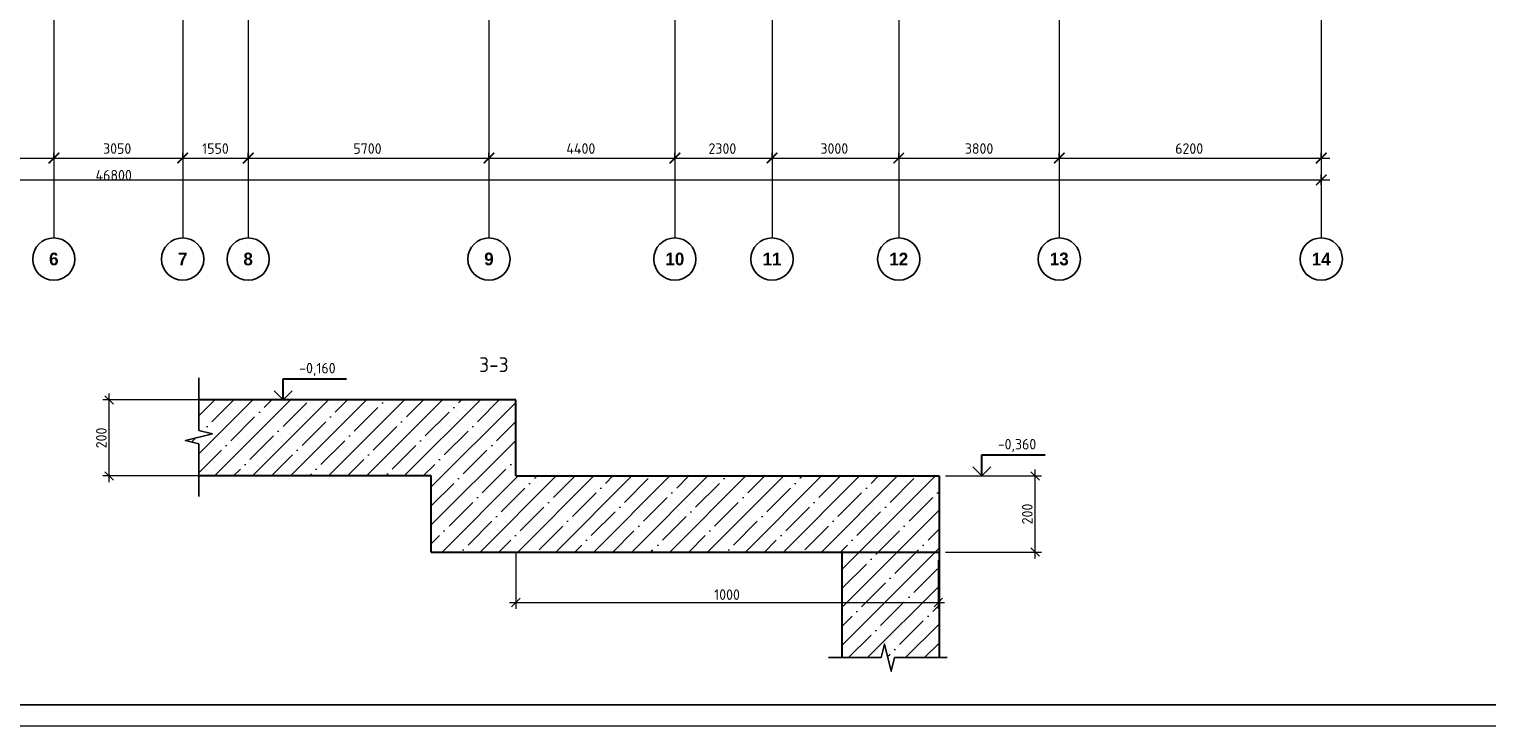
# Model space of a CAD drawing. Header units: millimetres. Extents: x -386473 to 311666, y -59266 to 291810.
# Tile 17 of 132: x -176747 to -142243, y -4054 to 12434. Entities that reach past the tile are written whole.
import ezdxf

# ---------------------------------------------------------------- set-up
doc = ezdxf.new("R2010")
doc.units = ezdxf.units.MM
for name, pattern in [('______5', [1100, 800, -100, 100, -100]), ('ACAD_ISO02W100', [15, 12, -3]), ('осевая', [50.8, 31.75, -6.35, 6.35, -6.35])]:
    doc.linetypes.add(name, pattern=pattern)
for name, color, linetype, lineweight in [('0 Фундамент', 5, 'Continuous', 30), ('A-ANNO-NOTE-2', 7, 'Continuous', 18), ('A-DETL', 90, 'Continuous', 9), ('G-ANNO-DIMS', 7, 'Continuous', 9), ('G-ANNO-DIMS-1', 7, 'Continuous', 18), ('Оси', 40, '______5', 18), ('Перекрытие ж_бетон', 1, 'Continuous', 30), ('поз.', 2, 'Continuous', 25), ('РАЗМЕРЫ', 1, 'Continuous', 9), ('ТОНКИЕ', 7, 'Continuous', 9), ('Узлы', 7, 'Continuous', 0)]:
    doc.layers.add(name, color=color, linetype=linetype, lineweight=lineweight)
doc.layers.add('пунктир', color=4, linetype='ACAD_ISO02W100')
doc.layers.add('ТОЛСТЫЕ_ОСНОВНЫЕ', color=6, linetype='Continuous')
doc.styles.add('Century Gothic', font='GOTHIC.TTF')
doc.styles.add('GOST-2.304_Type-B', font='GOST_Common.ttf')
doc.styles.add('ISOCPEUR', font='GOST_Common.ttf', dxfattribs={"height": 450})
doc.styles.add('ГОСТ 2.304', font='GOST_Common.ttf')
doc.dimstyles.new('10', dxfattribs={"dimscale": 0, "dimtxt": 250, "dimasz": 200, "dimexe": 150, "dimexo": 0, "dimgap": 60, "dimtad": 1, "dimdec": 0, "dimlfac": 0.1, "dimrnd": 1, "dimzin": 0, "dimdsep": 46, "dimtxsty": 'ГОСТ 2.304', "dimblk": 'OBLIQUE', "dimcen": 0.09, "dimdle": 150, "dimadec": 0, "dimazin": 0, "dimtfac": 1, "dimtdec": 0, "dimtmove": 1, "dimatfit": 2, "dimfxl": 1, "dimtzin": 0, "dimlwd": 0, "dimlwe": 0, "dimarcsym": 0})
doc.dimstyles.new('СПДС', dxfattribs={"dimscale": 100, "dimtxt": 2.5, "dimasz": 2.5, "dimexe": 1.25, "dimexo": 0, "dimtad": 1, "dimdec": 0, "dimtxsty": 'GOST-2.304_Type-B', "dimblk": 'ARCHTICK', "dimcen": 2.5, "dimdle": 2, "dimadec": 0, "dimazin": 2, "dimtfac": 0.75, "dimtdec": 0, "dimtmove": 1, "dimatfit": 3, "dimfxl": 1, "dimtolj": 1, "dimarcsym": 1})

# ---------------------------------------------------------------- blocks, each defined once
blk = doc.blocks.new('*U44')
at = {"layer": 'ТОЛСТЫЕ_ОСНОВНЫЕ', "color": 6}
blk.add_lwpolyline([(20, 5), (886, 5), (886, 415), (20, 415)], close=True, dxfattribs=at)
at = {"layer": 'ТОНКИЕ'}
blk.add_lwpolyline([(0, 0), (891, 0), (891, 420), (0, 420)], close=True, dxfattribs=at)
blk = doc.blocks.new('_ArchTick')
at = {"color": 0, "linetype": 'ByBlock', "const_width": 0.15}
blk.add_lwpolyline([(-0.5, -0.5), (0.5, 0.5)], dxfattribs=at)
blk = doc.blocks.new('*D428')
at = {"color": 0, "lineweight": -2, "transparency": 16777216}
for p, q in [((983646, -19381), (983646, -19256)), ((1030446, -19495), (1030446, -19256)), ((983446, -19381), (1030646, -19381))]:
    blk.add_line(p, q, dxfattribs=at)
at = {"layer": 'DEFPOINTS', "color": 0, "transparency": 16777216}
for p in [(983646, -19381), (1030446, -19381), (1030446, -19495)]:
    blk.add_point(p, dxfattribs=at)
at = {"color": 0, "lineweight": -2, "transparency": 16777216, "xscale": 250, "yscale": 250, "zscale": 250, "rotation": 180}
blk.add_blockref('_ArchTick', (983646, -19381), dxfattribs=at)
at = {"color": 0, "lineweight": -2, "transparency": 16777216, "xscale": 250, "yscale": 250, "zscale": 250}
blk.add_blockref('_ArchTick', (1030446, -19381), dxfattribs=at)
at = {"color": 0, "transparency": 16777216, "insert": (1001863, -19270), "char_height": 250, "width": 104166.67, "attachment_point": 5, "style": 'GOST-2.304_Type-B'}
blk.add_mtext('\\A1;46800', dxfattribs=at)
blk = doc.blocks.new('NSY101')
at = {"color": 0, "linetype": 'ByBlock', "lineweight": -2}
blk.add_circle((0, 0), 50, dxfattribs=at)
blk = doc.blocks.new('СЛОЖНЫЙ_ОБЪЕКТ_33')
at = {"layer": 'Оси', "color": 16, "linetype": 'Continuous', "lineweight": 25, "transparency": 33554687, "xscale": 9.999999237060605, "yscale": 9.999999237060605, "zscale": 9.999999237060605}
blk.add_blockref('NSY101', (21513, -43009), dxfattribs=at)
at = {"layer": 'Оси', "color": 16, "linetype": 'Continuous', "lineweight": 25, "transparency": 33554687, "insert": (21513, -43009), "char_height": 300, "width": 385, "attachment_point": 5, "style": 'Century Gothic'}
blk.add_mtext('\\A1;{\\fCentury Gothic|i0|b1;\\H300.000000;\\W1.000000;\\C16;6}\\P', dxfattribs=at)
blk = doc.blocks.new('СЛОЖНЫЙ_ОБЪЕКТ_34')
at = {"layer": 'Оси', "color": 16, "linetype": 'Continuous', "lineweight": 25, "transparency": 33554687, "xscale": 9.999999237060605, "yscale": 9.999999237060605, "zscale": 9.999999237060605}
blk.add_blockref('NSY101', (24563, -43009), dxfattribs=at)
at = {"layer": 'Оси', "color": 16, "linetype": 'Continuous', "lineweight": 25, "transparency": 33554687, "insert": (24563, -43009), "char_height": 300, "width": 385, "attachment_point": 5, "style": 'Century Gothic'}
blk.add_mtext('\\A1;{\\fCentury Gothic|i0|b1;\\H300.000000;\\W1.000000;\\C16;7}\\P', dxfattribs=at)
blk = doc.blocks.new('СЛОЖНЫЙ_ОБЪЕКТ_35')
at = {"layer": 'Оси', "color": 16, "linetype": 'Continuous', "lineweight": 25, "transparency": 33554687, "xscale": 9.999999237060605, "yscale": 9.999999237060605, "zscale": 9.999999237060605}
blk.add_blockref('NSY101', (26113, -43009), dxfattribs=at)
at = {"layer": 'Оси', "color": 16, "linetype": 'Continuous', "lineweight": 25, "transparency": 33554687, "insert": (26113, -43009), "char_height": 300, "width": 385, "attachment_point": 5, "style": 'Century Gothic'}
blk.add_mtext('\\A1;{\\fCentury Gothic|i0|b1;\\H300.000000;\\W1.000000;\\C16;8}\\P', dxfattribs=at)
blk = doc.blocks.new('СЛОЖНЫЙ_ОБЪЕКТ_36')
at = {"layer": 'Оси', "color": 16, "linetype": 'Continuous', "lineweight": 25, "transparency": 33554687, "xscale": 9.999999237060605, "yscale": 9.999999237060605, "zscale": 9.999999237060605}
blk.add_blockref('NSY101', (31813, -43009), dxfattribs=at)
at = {"layer": 'Оси', "color": 16, "linetype": 'Continuous', "lineweight": 25, "transparency": 33554687, "insert": (31813, -43009), "char_height": 300, "width": 385, "attachment_point": 5, "style": 'Century Gothic'}
blk.add_mtext('\\A1;{\\fCentury Gothic|i0|b1;\\H300.000000;\\W1.000000;\\C16;9}\\P', dxfattribs=at)
blk = doc.blocks.new('СЛОЖНЫЙ_ОБЪЕКТ_37')
at = {"layer": 'Оси', "color": 16, "linetype": 'Continuous', "lineweight": 25, "transparency": 33554687, "xscale": 9.999999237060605, "yscale": 9.999999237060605, "zscale": 9.999999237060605}
blk.add_blockref('NSY101', (36213, -43009), dxfattribs=at)
at = {"layer": 'Оси', "color": 16, "linetype": 'Continuous', "lineweight": 25, "transparency": 33554687, "insert": (36213, -43009), "char_height": 300, "width": 620, "attachment_point": 5, "style": 'Century Gothic'}
blk.add_mtext('\\A1;{\\fCentury Gothic|i0|b1;\\H300.000000;\\W1.000000;\\C16;10}\\P', dxfattribs=at)
blk = doc.blocks.new('СЛОЖНЫЙ_ОБЪЕКТ_38')
at = {"layer": 'Оси', "color": 16, "linetype": 'Continuous', "lineweight": 25, "transparency": 33554687, "xscale": 9.999999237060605, "yscale": 9.999999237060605, "zscale": 9.999999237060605}
blk.add_blockref('NSY101', (38513, -43009), dxfattribs=at)
at = {"layer": 'Оси', "color": 16, "linetype": 'Continuous', "lineweight": 25, "transparency": 33554687, "insert": (38513, -43009), "char_height": 300, "width": 620, "attachment_point": 5, "style": 'Century Gothic'}
blk.add_mtext('\\A1;{\\fCentury Gothic|i0|b1;\\H300.000000;\\W1.000000;\\C16;11}\\P', dxfattribs=at)
blk = doc.blocks.new('СЛОЖНЫЙ_ОБЪЕКТ_39')
at = {"layer": 'Оси', "color": 16, "linetype": 'Continuous', "lineweight": 25, "transparency": 33554687, "xscale": 9.999999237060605, "yscale": 9.999999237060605, "zscale": 9.999999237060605}
blk.add_blockref('NSY101', (41513, -43009), dxfattribs=at)
at = {"layer": 'Оси', "color": 16, "linetype": 'Continuous', "lineweight": 25, "transparency": 33554687, "insert": (41513, -43009), "char_height": 300, "width": 620, "attachment_point": 5, "style": 'Century Gothic'}
blk.add_mtext('\\A1;{\\fCentury Gothic|i0|b1;\\H300.000000;\\W1.000000;\\C16;12}\\P', dxfattribs=at)
blk = doc.blocks.new('СЛОЖНЫЙ_ОБЪЕКТ_40')
at = {"layer": 'Оси', "color": 16, "linetype": 'Continuous', "lineweight": 25, "transparency": 33554687, "xscale": 9.999999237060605, "yscale": 9.999999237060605, "zscale": 9.999999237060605}
blk.add_blockref('NSY101', (45313, -43009), dxfattribs=at)
at = {"layer": 'Оси', "color": 16, "linetype": 'Continuous', "lineweight": 25, "transparency": 33554687, "insert": (45313, -43009), "char_height": 300, "width": 620, "attachment_point": 5, "style": 'Century Gothic'}
blk.add_mtext('\\A1;{\\fCentury Gothic|i0|b1;\\H300.000000;\\W1.000000;\\C16;13}\\P', dxfattribs=at)
blk = doc.blocks.new('СЛОЖНЫЙ_ОБЪЕКТ_41')
at = {"layer": 'Оси', "color": 16, "linetype": 'Continuous', "lineweight": 25, "transparency": 33554687, "xscale": 9.999999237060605, "yscale": 9.999999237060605, "zscale": 9.999999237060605}
blk.add_blockref('NSY101', (51513, -43009), dxfattribs=at)
at = {"layer": 'Оси', "color": 16, "linetype": 'Continuous', "lineweight": 25, "transparency": 33554687, "insert": (51513, -43009), "char_height": 300, "width": 620, "attachment_point": 5, "style": 'Century Gothic'}
blk.add_mtext('\\A1;{\\fCentury Gothic|i0|b1;\\H300.000000;\\W1.000000;\\C16;14}\\P', dxfattribs=at)
blk = doc.blocks.new('*D417')
at = {"color": 0, "lineweight": -2, "transparency": 16777216}
for p, q in [((996796, -18864), (1000646, -18864)), ((996996, -18864), (996996, -18739)), ((1000446, -18864), (1000446, -18739))]:
    blk.add_line(p, q, dxfattribs=at)
at = {"layer": 'DEFPOINTS', "color": 0, "transparency": 16777216}
for p in [(996996, -18864), (1000446, -18864), (1000446, -18864)]:
    blk.add_point(p, dxfattribs=at)
at = {"color": 0, "lineweight": -2, "transparency": 16777216, "xscale": 250, "yscale": 250, "zscale": 250, "rotation": 180}
blk.add_blockref('_ArchTick', (996996, -18864), dxfattribs=at)
at = {"color": 0, "lineweight": -2, "transparency": 16777216, "xscale": 250, "yscale": 250, "zscale": 250}
blk.add_blockref('_ArchTick', (1000446, -18864), dxfattribs=at)
at = {"color": 0, "transparency": 16777216, "insert": (998695, -18639), "char_height": 250, "width": 83333.33, "attachment_point": 5, "style": 'GOST-2.304_Type-B'}
blk.add_mtext('\\A1;3450', dxfattribs=at)
blk = doc.blocks.new('*D418')
at = {"color": 0, "lineweight": -2, "transparency": 16777216}
for p, q in [((1000246, -18864), (1003696, -18864)), ((1000446, -18864), (1000446, -18739)), ((1003496, -18864), (1003496, -18739))]:
    blk.add_line(p, q, dxfattribs=at)
at = {"layer": 'DEFPOINTS', "color": 0, "transparency": 16777216}
for p in [(1000446, -18864), (1003496, -18864), (1003496, -18864)]:
    blk.add_point(p, dxfattribs=at)
at = {"color": 0, "lineweight": -2, "transparency": 16777216, "xscale": 250, "yscale": 250, "zscale": 250, "rotation": 180}
blk.add_blockref('_ArchTick', (1000446, -18864), dxfattribs=at)
at = {"color": 0, "lineweight": -2, "transparency": 16777216, "xscale": 250, "yscale": 250, "zscale": 250}
blk.add_blockref('_ArchTick', (1003496, -18864), dxfattribs=at)
at = {"color": 0, "transparency": 16777216, "insert": (1001945, -18639), "char_height": 250, "width": 83333.33, "attachment_point": 5, "style": 'GOST-2.304_Type-B'}
blk.add_mtext('\\A1;3050', dxfattribs=at)
blk = doc.blocks.new('*D419')
at = {"color": 0, "lineweight": -2, "transparency": 16777216}
for p, q in [((1003296, -18864), (1005246, -18864)), ((1003496, -18864), (1003496, -18739)), ((1005046, -18864), (1005046, -18739))]:
    blk.add_line(p, q, dxfattribs=at)
at = {"layer": 'DEFPOINTS', "color": 0, "transparency": 16777216}
for p in [(1003496, -18864), (1005046, -18864), (1005046, -18864)]:
    blk.add_point(p, dxfattribs=at)
at = {"color": 0, "lineweight": -2, "transparency": 16777216, "xscale": 250, "yscale": 250, "zscale": 250, "rotation": 180}
blk.add_blockref('_ArchTick', (1003496, -18864), dxfattribs=at)
at = {"color": 0, "lineweight": -2, "transparency": 16777216, "xscale": 250, "yscale": 250, "zscale": 250}
blk.add_blockref('_ArchTick', (1005046, -18864), dxfattribs=at)
at = {"color": 0, "transparency": 16777216, "insert": (1004271, -18639), "char_height": 250, "width": 83333.33, "attachment_point": 5, "style": 'GOST-2.304_Type-B'}
blk.add_mtext('\\A1;1550', dxfattribs=at)
blk = doc.blocks.new('*D420')
at = {"color": 0, "lineweight": -2, "transparency": 16777216}
for p, q in [((1004846, -18864), (1010946, -18864)), ((1005046, -18864), (1005046, -18739)), ((1010746, -18864), (1010746, -18739))]:
    blk.add_line(p, q, dxfattribs=at)
at = {"layer": 'DEFPOINTS', "color": 0, "transparency": 16777216}
for p in [(1005046, -18864), (1010746, -18864), (1010746, -18864)]:
    blk.add_point(p, dxfattribs=at)
at = {"color": 0, "lineweight": -2, "transparency": 16777216, "xscale": 250, "yscale": 250, "zscale": 250, "rotation": 180}
blk.add_blockref('_ArchTick', (1005046, -18864), dxfattribs=at)
at = {"color": 0, "lineweight": -2, "transparency": 16777216, "xscale": 250, "yscale": 250, "zscale": 250}
blk.add_blockref('_ArchTick', (1010746, -18864), dxfattribs=at)
at = {"color": 0, "transparency": 16777216, "insert": (1007870, -18639), "char_height": 250, "width": 83333.33, "attachment_point": 5, "style": 'GOST-2.304_Type-B'}
blk.add_mtext('\\A1;5700', dxfattribs=at)
blk = doc.blocks.new('*D421')
at = {"color": 0, "lineweight": -2, "transparency": 16777216}
for p, q in [((1010546, -18864), (1015346, -18864)), ((1010746, -18864), (1010746, -18739)), ((1015146, -18864), (1015146, -18739))]:
    blk.add_line(p, q, dxfattribs=at)
at = {"layer": 'DEFPOINTS', "color": 0, "transparency": 16777216}
for p in [(1010746, -18864), (1015146, -18864), (1015146, -18864)]:
    blk.add_point(p, dxfattribs=at)
at = {"color": 0, "lineweight": -2, "transparency": 16777216, "xscale": 250, "yscale": 250, "zscale": 250, "rotation": 180}
blk.add_blockref('_ArchTick', (1010746, -18864), dxfattribs=at)
at = {"color": 0, "lineweight": -2, "transparency": 16777216, "xscale": 250, "yscale": 250, "zscale": 250}
blk.add_blockref('_ArchTick', (1015146, -18864), dxfattribs=at)
at = {"color": 0, "transparency": 16777216, "insert": (1012920, -18639), "char_height": 250, "width": 83333.33, "attachment_point": 5, "style": 'GOST-2.304_Type-B'}
blk.add_mtext('\\A1;4400', dxfattribs=at)
blk = doc.blocks.new('*D422')
at = {"color": 0, "lineweight": -2, "transparency": 16777216}
for p, q in [((1014946, -18864), (1017646, -18864)), ((1015146, -18864), (1015146, -18739)), ((1017446, -18864), (1017446, -18739))]:
    blk.add_line(p, q, dxfattribs=at)
at = {"layer": 'DEFPOINTS', "color": 0, "transparency": 16777216}
for p in [(1015146, -18864), (1017446, -18864), (1017446, -18864)]:
    blk.add_point(p, dxfattribs=at)
at = {"color": 0, "lineweight": -2, "transparency": 16777216, "xscale": 250, "yscale": 250, "zscale": 250, "rotation": 180}
blk.add_blockref('_ArchTick', (1015146, -18864), dxfattribs=at)
at = {"color": 0, "lineweight": -2, "transparency": 16777216, "xscale": 250, "yscale": 250, "zscale": 250}
blk.add_blockref('_ArchTick', (1017446, -18864), dxfattribs=at)
at = {"color": 0, "transparency": 16777216, "insert": (1016270, -18639), "char_height": 250, "width": 83333.33, "attachment_point": 5, "style": 'GOST-2.304_Type-B'}
blk.add_mtext('\\A1;2300', dxfattribs=at)
blk = doc.blocks.new('*D423')
at = {"color": 0, "lineweight": -2, "transparency": 16777216}
for p, q in [((1017246, -18864), (1020646, -18864)), ((1017446, -18864), (1017446, -18739)), ((1020446, -18864), (1020446, -18739))]:
    blk.add_line(p, q, dxfattribs=at)
at = {"layer": 'DEFPOINTS', "color": 0, "transparency": 16777216}
for p in [(1017446, -18864), (1020446, -18864), (1020446, -18864)]:
    blk.add_point(p, dxfattribs=at)
at = {"color": 0, "lineweight": -2, "transparency": 16777216, "xscale": 250, "yscale": 250, "zscale": 250, "rotation": 180}
blk.add_blockref('_ArchTick', (1017446, -18864), dxfattribs=at)
at = {"color": 0, "lineweight": -2, "transparency": 16777216, "xscale": 250, "yscale": 250, "zscale": 250}
blk.add_blockref('_ArchTick', (1020446, -18864), dxfattribs=at)
at = {"color": 0, "transparency": 16777216, "insert": (1018920, -18639), "char_height": 250, "width": 83333.33, "attachment_point": 5, "style": 'GOST-2.304_Type-B'}
blk.add_mtext('\\A1;3000', dxfattribs=at)
blk = doc.blocks.new('*D424')
at = {"color": 0, "lineweight": -2, "transparency": 16777216}
for p, q in [((1020246, -18864), (1024446, -18864)), ((1020446, -18864), (1020446, -18739)), ((1024246, -18864), (1024246, -18739))]:
    blk.add_line(p, q, dxfattribs=at)
at = {"layer": 'DEFPOINTS', "color": 0, "transparency": 16777216}
for p in [(1020446, -18864), (1024246, -18864), (1024246, -18864)]:
    blk.add_point(p, dxfattribs=at)
at = {"color": 0, "lineweight": -2, "transparency": 16777216, "xscale": 250, "yscale": 250, "zscale": 250, "rotation": 180}
blk.add_blockref('_ArchTick', (1020446, -18864), dxfattribs=at)
at = {"color": 0, "lineweight": -2, "transparency": 16777216, "xscale": 250, "yscale": 250, "zscale": 250}
blk.add_blockref('_ArchTick', (1024246, -18864), dxfattribs=at)
at = {"color": 0, "transparency": 16777216, "insert": (1022346, -18639), "char_height": 250, "width": 83333.33, "attachment_point": 5, "style": 'GOST-2.304_Type-B'}
blk.add_mtext('\\A1;3800', dxfattribs=at)
blk = doc.blocks.new('*D425')
at = {"color": 0, "lineweight": -2, "transparency": 16777216}
for p, q in [((1024046, -18864), (1030646, -18864)), ((1024246, -18864), (1024246, -18739)), ((1030446, -18864), (1030446, -18739))]:
    blk.add_line(p, q, dxfattribs=at)
at = {"layer": 'DEFPOINTS', "color": 0, "transparency": 16777216}
for p in [(1024246, -18864), (1030446, -18864), (1030446, -18864)]:
    blk.add_point(p, dxfattribs=at)
at = {"color": 0, "lineweight": -2, "transparency": 16777216, "xscale": 250, "yscale": 250, "zscale": 250, "rotation": 180}
blk.add_blockref('_ArchTick', (1024246, -18864), dxfattribs=at)
at = {"color": 0, "lineweight": -2, "transparency": 16777216, "xscale": 250, "yscale": 250, "zscale": 250}
blk.add_blockref('_ArchTick', (1030446, -18864), dxfattribs=at)
at = {"color": 0, "transparency": 16777216, "insert": (1027320, -18639), "char_height": 250, "width": 83333.33, "attachment_point": 5, "style": 'GOST-2.304_Type-B'}
blk.add_mtext('\\A1;6200', dxfattribs=at)
blk = doc.blocks.new('_Oblique')
at = {"layer": 'пунктир', "color": 0, "lineweight": -2}
blk.add_line((-0.5, -0.5), (0.5, 0.5), dxfattribs=at)
blk = doc.blocks.new('*D326')
at = {"layer": 'A-DETL', "color": 0, "linetype": 'Continuous', "lineweight": 0, "transparency": 16777216}
for p, q in [((-174853, 1710), (-174853, 3810)), ((-172728, 3660), (-175003, 3660)), ((-172728, 1860), (-175003, 1860))]:
    blk.add_line(p, q, dxfattribs=at)
at = {"layer": 'DEFPOINTS', "color": 0, "linetype": 'Continuous', "transparency": 16777216}
for p in [(-174853, 3660), (-172728, 3660), (-172728, 1860)]:
    blk.add_point(p, dxfattribs=at)
at = {"layer": 'A-DETL', "color": 0, "linetype": 'Continuous', "lineweight": 0, "transparency": 16777216, "xscale": 200, "yscale": 200, "zscale": 200}
for p, rotation in [((-174853, 3660), 90), ((-174853, 1860), 270)]:
    blk.add_blockref('_Oblique', p, dxfattribs=dict(at, rotation=rotation))
at = {"layer": 'A-DETL', "color": 0, "linetype": 'Continuous', "lineweight": 15, "transparency": 16777216, "insert": (-175038, 2760), "char_height": 250, "attachment_point": 5, "rotation": 90, "style": 'ГОСТ 2.304'}
blk.add_mtext('200', dxfattribs=at)
blk = doc.blocks.new('*D327')
at = {"layer": 'A-DETL', "color": 0, "linetype": 'Continuous', "lineweight": 0, "transparency": 16777216}
for p, q in [((-155059, 1860), (-152785, 1860)), ((-152935, -90), (-152935, 2010)), ((-155059, 60), (-152785, 60))]:
    blk.add_line(p, q, dxfattribs=at)
at = {"layer": 'DEFPOINTS', "color": 0, "linetype": 'Continuous', "transparency": 16777216}
for p in [(-155059, 1860), (-152935, 1860), (-155059, 60)]:
    blk.add_point(p, dxfattribs=at)
at = {"layer": 'A-DETL', "color": 0, "linetype": 'Continuous', "lineweight": 0, "transparency": 16777216, "xscale": 200, "yscale": 200, "zscale": 200}
for p, rotation in [((-152935, 1860), 90), ((-152935, 60), 270)]:
    blk.add_blockref('_Oblique', p, dxfattribs=dict(at, rotation=rotation))
at = {"layer": 'A-DETL', "color": 0, "linetype": 'Continuous', "lineweight": 15, "transparency": 16777216, "insert": (-153120, 960), "char_height": 250, "attachment_point": 5, "rotation": 90, "style": 'ГОСТ 2.304'}
blk.add_mtext('200', dxfattribs=at)
blk = doc.blocks.new('*D328')
at = {"layer": 'A-DETL', "color": 0, "linetype": 'Continuous', "lineweight": 0, "transparency": 16777216}
for p, q in [((-165228, 60), (-165228, -1284)), ((-155228, -137), (-155228, -1284)), ((-165378, -1134), (-155078, -1134))]:
    blk.add_line(p, q, dxfattribs=at)
at = {"layer": 'DEFPOINTS', "color": 0, "linetype": 'Continuous', "transparency": 16777216}
for p in [(-165228, 60), (-155228, -137), (-155228, -1134)]:
    blk.add_point(p, dxfattribs=at)
at = {"layer": 'A-DETL', "color": 0, "linetype": 'Continuous', "lineweight": 0, "transparency": 16777216, "xscale": 200, "yscale": 200, "zscale": 200, "rotation": 180}
blk.add_blockref('_Oblique', (-165228, -1134), dxfattribs=at)
at = {"layer": 'A-DETL', "color": 0, "linetype": 'Continuous', "lineweight": 0, "transparency": 16777216, "xscale": 200, "yscale": 200, "zscale": 200}
blk.add_blockref('_Oblique', (-155228, -1134), dxfattribs=at)
at = {"layer": 'A-DETL', "color": 0, "linetype": 'Continuous', "lineweight": 15, "transparency": 16777216, "insert": (-160228, -949), "char_height": 250, "attachment_point": 5, "style": 'ГОСТ 2.304'}
blk.add_mtext('1000', dxfattribs=at)
blk = doc.blocks.new('Высотные отметки - Вверх-711287-Разрез 3-3')
at = {"layer": '0 Фундамент'}
for p, q in [((13237, 8150), (14737, 8150)), ((13237, 7650), (13237, 8150))]:
    blk.add_line(p, q, dxfattribs=at)
at = {"layer": 'A-ANNO-NOTE-2'}
for q in [(13025, 7862), (13449, 7862)]:
    blk.add_line((13237, 7650), q, dxfattribs=at)
blk = doc.blocks.new('оси2')
at = {"layer": 'Оси', "color": 16, "linetype": 'осевая', "lineweight": 0, "ltscale": 0.25, "transparency": 33554687}
for p, q in [((1000445.5, 5465.4), (1000445.5, -20739.3)), ((1003495.5, 5465.4), (1003495.5, -20739.3)), ((1005045.5, 5465.4), (1005045.5, -20739.3)), ((1010745.5, 5465.4), (1010745.5, -20739.3)), ((1015145.5, 5465.4), (1015145.5, -20739.3)), ((1017445.5, 5465.4), (1017445.5, -20739.3)), ((1020445.5, 5465.4), (1020445.5, -20739.3)), ((1024245.5, 5465.4), (1024245.5, -20739.3)), ((1030445.5, 5465.4), (1030445.5, -20739.3))]:
    blk.add_line(p, q, dxfattribs=at)
at = {"layer": 'Оси', "color": 16, "linetype": 'Continuous', "lineweight": 25, "transparency": 33554687}
for name in ['СЛОЖНЫЙ_ОБЪЕКТ_33', 'СЛОЖНЫЙ_ОБЪЕКТ_34', 'СЛОЖНЫЙ_ОБЪЕКТ_35', 'СЛОЖНЫЙ_ОБЪЕКТ_36', 'СЛОЖНЫЙ_ОБЪЕКТ_37', 'СЛОЖНЫЙ_ОБЪЕКТ_38', 'СЛОЖНЫЙ_ОБЪЕКТ_39', 'СЛОЖНЫЙ_ОБЪЕКТ_40', 'СЛОЖНЫЙ_ОБЪЕКТ_41']:
    blk.add_blockref(name, (978932, 21754.4), dxfattribs=at)
for base, p1, p2, picture, middle in [((1000445.5, -18864.1), (996995.5, -18864.1), (1000445.5, -18864.1), '*D417', (998695.4, -18864.1)), ((1003495.5, -18864.1), (1000445.5, -18864.1), (1003495.5, -18864.1), '*D418', (1001945.4, -18864.1)), ((1005045.5, -18864.1), (1003495.5, -18864.1), (1005045.5, -18864.1), '*D419', (1004270.5, -18864.1)), ((1010745.5, -18864.1), (1005045.5, -18864.1), (1010745.5, -18864.1), '*D420', (1007870.4, -18864.1)), ((1015145.5, -18864.1), (1010745.5, -18864.1), (1015145.5, -18864.1), '*D421', (1012920.4, -18864.1)), ((1017445.5, -18864.1), (1015145.5, -18864.1), (1017445.5, -18864.1), '*D422', (1016270.4, -18864.1)), ((1020445.5, -18864.1), (1017445.5, -18864.1), (1020445.5, -18864.1), '*D423', (1018920.4, -18864.1)), ((1024245.5, -18864.1), (1020445.5, -18864.1), (1024245.5, -18864.1), '*D424', (1022345.5, -18864.1)), ((1030445.5, -18864.1), (1024245.5, -18864.1), (1030445.5, -18864.1), '*D425', (1027320.4, -18864.1)), ((1030445.5, -19380.9), (983645.5, -19380.9), (1030445.5, -19495.3), '*D428', (1001863, -19495.3))]:
    dim = blk.add_linear_dim(base=base, p1=p1, p2=p2, dimstyle='СПДС', override={"dimgap": 1})
    dim.commit()
    dim.dimension.update_dxf_attribs({"geometry": picture, "text_midpoint": middle, "dimtype": 128})

msp = doc.modelspace()

# ---------------------------------------------------------------- hatches: boundary and pattern name
at = {"layer": 'РАЗМЕРЫ', "transparency": 33554648}
h = msp.add_hatch(dxfattribs=at)
h.set_pattern_fill('ANSI35', color=1, scale=100)
h.paths.add_polyline_path([(-155210.2, 1859.8), (-165228.4, 1859.8), (-165228.4, 3659.8), (-172728.4, 3659.8), (-172728.4, 2936.9), (-172408.4, 2856.9), (-173048.4, 2696.9), (-172728.4, 2616.9), (-172728.4, 1859.8), (-167228.4, 1859.8), (-167228.4, 59.8), (-157510.2, 59.8), (-157510.2, -2440.6), (-156581, -2440.6), (-156501, -2120.6), (-156341, -2760.6), (-156261, -2440.6), (-155210.2, -2440.6), (-155210.2, 59.8)])

# ---------------------------------------------------------------- linework, layer by layer
at = {"layer": 'Перекрытие ж_бетон', "color": 7, "linetype": 'Continuous', "lineweight": 30}
for p, q in [((-165228.4, 3659.8), (-172728.4, 3659.8)), ((-165228.4, 1859.8), (-165228.4, 3659.8)), ((-167228.4, 1859.8), (-172728.4, 1859.8)), ((-167228.4, 59.8), (-167228.4, 1859.8)), ((-165228.4, 1859.8), (-155210.2, 1859.8)), ((-155210.2, 1859.8), (-155210.2, -2440.6)), ((-167228.4, 59.8), (-155210.2, 59.8))]:
    msp.add_line(p, q, dxfattribs=at)
msp.add_lwpolyline([(-157510.2, 59.8), (-157510.2, -2440.6)], dxfattribs=at)
at = {"layer": 'поз.', "linetype": 'Continuous'}
for points in [[(-172728.4, 4178.9), (-172728.4, 2936.9), (-172408.4, 2856.9), (-173048.4, 2696.9), (-172728.4, 2616.9), (-172728.4, 1374.9)], [(-155019, -2440.6), (-156261, -2440.6), (-156341, -2760.6), (-156501, -2120.6), (-156581, -2440.6), (-157823, -2440.6)]]:
    msp.add_lwpolyline(points, dxfattribs=at)
at = {"layer": 'РАЗМЕРЫ'}
msp.add_lwpolyline([(-157510.2, 59.8), (-155210.2, 59.8)], dxfattribs=at)

# ---------------------------------------------------------------- block references
at = {"xscale": 100, "yscale": 100, "zscale": 100}
msp.add_blockref('*U44', (-201466, -4054.4), dxfattribs=at)
at = {"layer": 'G-ANNO-DIMS'}
for p in [(-183970.8, -3990.2), (-167435.8, -5790.2)]:
    msp.add_blockref('Высотные отметки - Вверх-711287-Разрез 3-3', p, dxfattribs=at)
at = {"layer": 'РАЗМЕРЫ'}
msp.add_blockref('оси2', (-1176608.3, 28247.3), dxfattribs=at)

# ---------------------------------------------------------------- texts
at = {"layer": 'G-ANNO-DIMS-1', "char_height": 250, "width": 1150.283, "attachment_point": 1, "line_spacing_factor": 1.149209, "style": 'ISOCPEUR'}
for s, insert in [('-0,160', (-170354.8, 4536.4)), ('-0,360', (-153819.8, 2736.4))]:
    msp.add_mtext(s, dxfattribs=dict(at, insert=insert))
at = {"layer": 'Узлы', "color": 80, "linetype": 'Continuous', "lineweight": 0, "style": 'GOST-2.304_Type-B'}
msp.add_text('3-3', height=350, dxfattribs=at).set_placement((-166095.2, 4318.7))

# ---------------------------------------------------------------- dimensions: what is measured, and where the dimension line sits
at = {"layer": 'A-DETL', "color": 3, "linetype": 'Continuous', "lineweight": 15}
for base, p1, p2, picture, middle in [((-174853.1, 3659.8), (-172728.4, 1859.8), (-172728.4, 3659.8), '*D326', (-175038.1, 2759.8)), ((-152934.8, 1859.8), (-155059.5, 59.8), (-155059.5, 1859.8), '*D327', (-153119.8, 959.8))]:
    dim = msp.add_linear_dim(base=base, p1=p1, p2=p2, angle=90, text='200', dimstyle='10', override={"dimscale": 1}, dxfattribs=at)
    dim.commit()
    dim.dimension.update_dxf_attribs({"geometry": picture, "text_midpoint": middle})
dim = msp.add_linear_dim(base=(-155228.4, -1134.1), p1=(-165228.4, 59.8), p2=(-155228.4, -136.6), dimstyle='10', override={"dimscale": 1}, dxfattribs=at)
dim.commit()
dim.dimension.update_dxf_attribs({"geometry": '*D328', "text_midpoint": (-160228.4, -949.1)})

doc.saveas('drawing.dxf')
